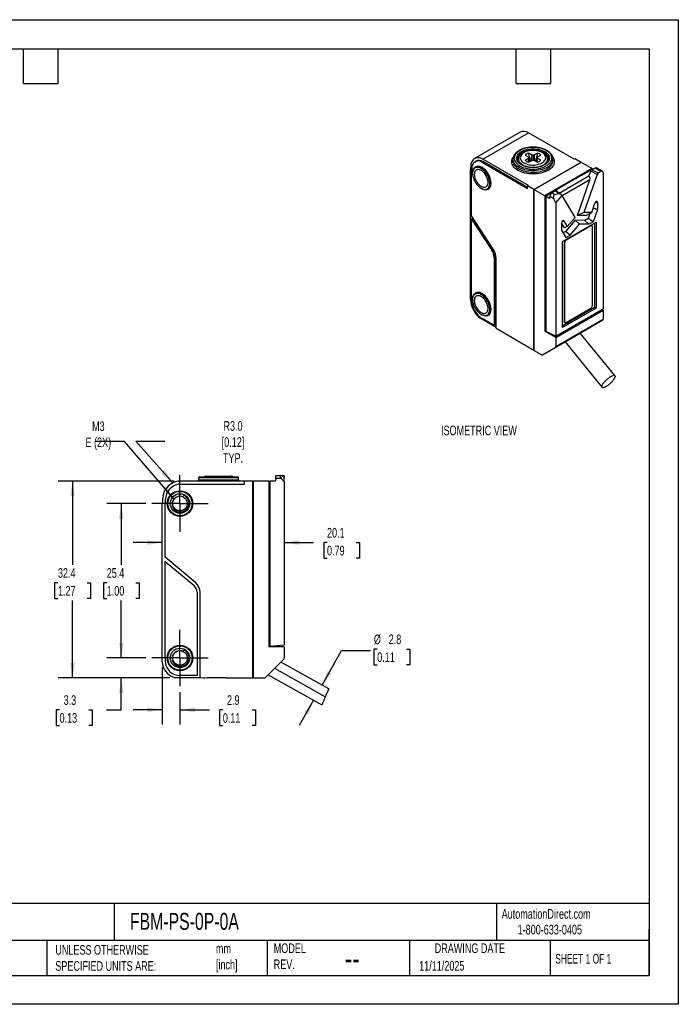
# Model space of a CAD drawing. Header units: millimetres. Extents: x 0 to 210, y 0 to 162.
# Tile 2 of 2: x 101 to 210, y 0 to 162. Entities that reach past the tile are written whole.
import ezdxf

# ---------------------------------------------------------------- set-up
doc = ezdxf.new("R2010")
doc.units = ezdxf.units.MM
doc.header["$LTSCALE"] = 0.75
doc.linetypes.add('CENTERX2', pattern=[20.32, 12.7, -2.54, 2.54, -2.54])
doc.layers.add('CENTER', color=40, linetype='CENTERX2')
doc.layers.add('DIMENSIONS', color=140, linetype='Continuous', lineweight=25)
doc.layers.add('TEXT', color=140, linetype='Continuous', lineweight=25)
doc.styles.add('SLDTEXTSTYLE0', font='TXT', dxfattribs={"width": 0.7})
doc.styles.add('SLDTEXTSTYLE1', font='TXT', dxfattribs={"width": 0.65})
doc.dimstyles.new('SLDDIMSTYLE0', dxfattribs={"dimtxt": 1.618506, "dimasz": 2.4765, "dimexe": 0, "dimexo": 0.0625, "dimgap": 0.404626, "dimtad": 0, "dimtih": 1, "dimtoh": 1, "dimdec": 1, "dimrnd": 1e-09, "dimzin": 12, "dimdsep": 46, "dimtxsty": 'SLDTEXTSTYLE0', "dimsah": 1, "dimcen": 0.09, "dimadec": 0, "dimazin": 3, "dimtfac": 1, "dimtdec": 1, "dimtmove": 0, "dimatfit": 0, "dimfxl": 0, "dimfrac": 2, "dimtolj": 1, "dimtzin": 12, "dimarcsym": 0})
doc.dimstyles.new('SLDDIMSTYLE1', dxfattribs={"dimtxt": 1.618506, "dimasz": 2.4765, "dimexe": 0, "dimexo": 0.0625, "dimgap": 0.404626, "dimtad": 0, "dimtih": 1, "dimtoh": 1, "dimdec": 1, "dimrnd": 1e-09, "dimzin": 12, "dimdsep": 46, "dimtxsty": 'SLDTEXTSTYLE0', "dimsah": 1, "dimcen": 0.09, "dimadec": 0, "dimazin": 3, "dimtfac": 1, "dimtdec": 1, "dimtofl": 0, "dimtmove": 0, "dimatfit": 3, "dimfxl": 0, "dimfrac": 2, "dimtolj": 1, "dimtzin": 12, "dimarcsym": 0})
doc.dimstyles.new('SLDDIMSTYLE2', dxfattribs={"dimtxt": 0.18, "dimasz": 2.4765, "dimexe": 0, "dimexo": 0.0625, "dimgap": 0, "dimtad": 0, "dimtih": 1, "dimtoh": 1, "dimdec": 0, "dimrnd": 1e-09, "dimzin": 0, "dimdsep": 46, "dimtxsty": 'Standard', "dimsah": 1, "dimcen": 0.09, "dimadec": 0, "dimazin": 0, "dimtfac": 2.4765, "dimtdec": 0, "dimtofl": 0, "dimtmove": 0, "dimatfit": 3, "dimfxl": 0, "dimfrac": 2, "dimtolj": 1, "dimtzin": 0, "dimarcsym": 0})

# ---------------------------------------------------------------- blocks, each defined once
blk = doc.blocks.new('_D')
at = {"layer": 'DIMENSIONS'}
for p, q in [((160.06, 58.41), (159.52, 58.41)), ((159.52, 58.41), (159.52, 55.84)), ((164.87, 58.41), (165.41, 58.41)), ((165.41, 58.41), (165.41, 55.84)), ((150.99, 52.48), (154.21, 58.19)), ((154.21, 58.19), (158.97, 58.19)), ((159.52, 55.84), (160.06, 55.84)), ((165.41, 55.84), (164.87, 55.84)), ((149.6, 50.01), (147.25, 45.87))]:
    blk.add_line(p, q, dxfattribs=at)
for points in [[(150.99, 52.48), (152.54, 54.45), (151.87, 54.82)], [(149.6, 50.01), (148.05, 48.04), (148.71, 47.67)]]:
    blk.add_solid(points, dxfattribs=at)
at = {"layer": 'DIMENSIONS', "char_height": 1.587, "attachment_point": 1, "style": 'SLDTEXTSTYLE0'}
for s, insert in [('%%c', (159.51, 60.82)), ('2.8', (161.95, 60.82)), ('0.11', (160.06, 57.89))]:
    blk.add_mtext(s, dxfattribs=dict(at, insert=insert))
blk = doc.blocks.new('_D_1')
at = {"layer": 'DIMENSIONS'}
for p, q in [((124.74, 75.94), (119.97, 75.94)), ((144.79, 75.94), (149.61, 75.94)), ((151.81, 75.94), (151.26, 75.94)), ((151.26, 75.94), (151.26, 73.37)), ((156.61, 75.94), (157.16, 75.94)), ((157.16, 75.94), (157.16, 73.37)), ((151.26, 73.37), (151.81, 73.37)), ((157.16, 73.37), (156.61, 73.37))]:
    blk.add_line(p, q, dxfattribs=at)
for points in [[(124.74, 75.94), (122.26, 76.32), (122.26, 75.56)], [(144.79, 75.94), (147.26, 75.56), (147.26, 76.32)]]:
    blk.add_solid(points, dxfattribs=at)
at = {"layer": 'DIMENSIONS', "char_height": 1.587, "attachment_point": 1, "style": 'SLDTEXTSTYLE0'}
for s, insert in [('20.1', (151.81, 78.35)), ('0.79', (151.81, 75.41))]:
    blk.add_mtext(s, dxfattribs=dict(at, insert=insert))
blk = doc.blocks.new('_D_2')
at = {"layer": 'DIMENSIONS'}
for p, q in [((124.74, 55.37), (124.74, 46.04)), ((127.64, 51.36), (127.64, 46.04)), ((124.74, 48.42), (119.97, 48.42)), ((127.64, 48.42), (132.5, 48.42)), ((134.69, 48.42), (134.15, 48.42)), ((134.15, 48.42), (134.15, 45.85)), ((139.5, 48.42), (140.05, 48.42)), ((140.05, 48.42), (140.05, 45.85)), ((134.15, 45.85), (134.69, 45.85)), ((140.05, 45.85), (139.5, 45.85))]:
    blk.add_line(p, q, dxfattribs=at)
for points in [[(124.74, 48.42), (122.26, 48.8), (122.26, 48.04)], [(127.64, 48.42), (130.11, 48.04), (130.11, 48.8)]]:
    blk.add_solid(points, dxfattribs=at)
at = {"layer": 'DIMENSIONS', "char_height": 1.587, "attachment_point": 1, "style": 'SLDTEXTSTYLE0'}
for s, insert in [('2.9', (135.37, 50.83)), ('0.11', (134.69, 47.89))]:
    blk.add_mtext(s, dxfattribs=dict(at, insert=insert))
blk = doc.blocks.new('_D_3')
at = {"layer": 'DIMENSIONS'}
for p, q in [((118, 56.96), (118, 61.72)), ((122.04, 56.96), (115.62, 56.96)), ((125.98, 53.68), (115.62, 53.68)), ((118, 48.42), (118, 53.68)), ((107.85, 48.42), (107.31, 48.42)), ((107.31, 48.42), (107.31, 45.85)), ((112.66, 48.42), (113.2, 48.42)), ((113.2, 48.42), (113.2, 45.85)), ((115.58, 48.42), (118, 48.42)), ((107.31, 45.85), (107.85, 45.85)), ((113.2, 45.85), (112.66, 45.85))]:
    blk.add_line(p, q, dxfattribs=at)
for points in [[(118, 56.96), (118.38, 59.43), (117.62, 59.43)], [(118, 53.68), (117.62, 51.2), (118.38, 51.2)]]:
    blk.add_solid(points, dxfattribs=at)
at = {"layer": 'DIMENSIONS', "char_height": 1.587, "attachment_point": 1, "style": 'SLDTEXTSTYLE0'}
for s, insert in [('3.3', (108.52, 50.83)), ('0.13', (107.85, 47.89))]:
    blk.add_mtext(s, dxfattribs=dict(at, insert=insert))
blk = doc.blocks.new('_D_4')
at = {"layer": 'DIMENSIONS'}
for p, q in [((122.04, 82.36), (115.62, 82.36)), ((118, 82.36), (118, 72.26)), ((115.6, 69.32), (115.06, 69.32)), ((115.06, 69.32), (115.06, 66.75)), ((120.41, 69.32), (120.95, 69.32)), ((120.95, 69.32), (120.95, 66.75)), ((115.06, 66.75), (115.6, 66.75)), ((118, 56.96), (118, 66.39)), ((120.95, 66.75), (120.41, 66.75)), ((122.04, 56.96), (115.62, 56.96))]:
    blk.add_line(p, q, dxfattribs=at)
for points in [[(118, 82.36), (117.62, 79.88), (118.38, 79.88)], [(118, 56.96), (118.38, 59.43), (117.62, 59.43)]]:
    blk.add_solid(points, dxfattribs=at)
at = {"layer": 'DIMENSIONS', "char_height": 1.587, "attachment_point": 1, "style": 'SLDTEXTSTYLE0'}
for s, insert in [('25.4', (115.6, 71.73)), ('1.00', (115.6, 68.8))]:
    blk.add_mtext(s, dxfattribs=dict(at, insert=insert))
blk = doc.blocks.new('_D_5')
at = {"layer": 'DIMENSIONS'}
for p, q in [((126.68, 86.06), (107.6, 86.06)), ((109.98, 86.06), (109.98, 72.26)), ((107.58, 69.32), (107.03, 69.32)), ((107.03, 69.32), (107.03, 66.75)), ((112.39, 69.32), (112.93, 69.32)), ((112.93, 69.32), (112.93, 66.75)), ((107.03, 66.75), (107.58, 66.75)), ((109.98, 53.68), (109.98, 66.39)), ((112.93, 66.75), (112.39, 66.75)), ((125.98, 53.68), (107.6, 53.68))]:
    blk.add_line(p, q, dxfattribs=at)
for points in [[(109.98, 86.06), (109.6, 83.58), (110.36, 83.58)], [(109.98, 53.68), (110.36, 56.16), (109.6, 56.16)]]:
    blk.add_solid(points, dxfattribs=at)
at = {"layer": 'DIMENSIONS', "char_height": 1.587, "attachment_point": 1, "style": 'SLDTEXTSTYLE0'}
for s, insert in [('32.4', (107.58, 71.73)), ('1.27', (107.58, 68.8))]:
    blk.add_mtext(s, dxfattribs=dict(at, insert=insert))
blk = doc.blocks.new('SW_CENTERMARKSYMBOL_0')
at = {"layer": 'CENTER', "color": 0}
for p, q in [((0, 2.54), (0, 4.64)), ((0, 0), (0, 2.54)), ((-2.54, 0), (-4.64, 0)), ((0, 0), (-2.54, 0)), ((0, 0), (0, -2.54)), ((0, 0), (2.54, 0)), ((2.54, 0), (4.64, 0)), ((0, -2.54), (0, -4.64))]:
    blk.add_line(p, q, dxfattribs=at)
blk = doc.blocks.new('SW_CENTERMARKSYMBOL_1')
at = {"layer": 'CENTER', "color": 0}
for p, q in [((0, 2.54), (0, 4.64)), ((0, 0), (0, 2.54)), ((-2.54, 0), (-4.64, 0)), ((0, 0), (-2.54, 0)), ((0, 0), (0, -2.54)), ((0, 0), (2.54, 0)), ((2.54, 0), (4.64, 0)), ((0, -2.54), (0, -4.64))]:
    blk.add_line(p, q, dxfattribs=at)

msp = doc.modelspace()

# ---------------------------------------------------------------- linework, layer by layer
at = {"color": 7, "linetype": 'Continuous'}
for p, q in [((0, 161.93), (209.55, 161.93)), ((209.55, 161.93), (209.55, 0)), ((209.55, 0), (0, 0))]:
    msp.add_line(p, q, dxfattribs=at)
for p, q in [((183.54, 143.42), (176.05, 139.09)), ((177.43, 139), (184.93, 143.33)), ((192.43, 139), (184.93, 143.33)), ((184.38, 139.66), (184.88, 139.36)), ((184.88, 139.36), (184.96, 139.23)), ((185.46, 139.69), (184.95, 139.99)), ((185.68, 139.64), (185.46, 139.69)), ((185.46, 138.77), (185.46, 139.69)), ((185.89, 139.69), (185.68, 139.64)), ((185.68, 139.64), (185.68, 138.82)), ((186.42, 139.98), (185.89, 139.69)), ((185.89, 138.76), (185.89, 139.69)), ((186.38, 139.22), (186.47, 139.35)), ((186.47, 139.35), (186.98, 139.65)), ((176.28, 138.65), (176.14, 138.57)), ((176.24, 137.72), (176.17, 137.68)), ((177.29, 138.51), (177.43, 138.6)), ((177.29, 138.51), (184.79, 134.19)), ((184.93, 134.68), (177.43, 139)), ((184.79, 134.35), (177.43, 138.6)), ((182.38, 139.01), (182.38, 139.02)), ((182.38, 139.01), (182.38, 138.76)), ((182.38, 138.76), (182.38, 138.74)), ((183.28, 139.01), (183.27, 138.52)), ((183.28, 139.01), (183.28, 139.02)), ((184.88, 139.11), (184.36, 138.81)), ((184.96, 139.23), (184.88, 139.11)), ((184.97, 138.51), (184.88, 139.11)), ((184.92, 138.48), (185.45, 138.77)), ((184.96, 139.23), (185.06, 138.56)), ((185.45, 138.77), (185.67, 138.82)), ((185.67, 138.82), (185.88, 138.77)), ((185.78, 134.02), (193.56, 138.51)), ((185.81, 134), (193.59, 138.49)), ((185.88, 138.77), (186.4, 138.47)), ((186.38, 139.22), (186.28, 138.54)), ((186.37, 138.49), (186.46, 139.1)), ((186.46, 139.1), (186.38, 139.22)), ((186.97, 138.8), (186.46, 139.1)), ((188.06, 139.02), (188.06, 139.01)), ((188.07, 138.52), (188.06, 139.01)), ((188.14, 138.76), (188.14, 138.77)), ((188.97, 138.76), (188.96, 139.01)), ((188.96, 139.01), (188.96, 138.98)), ((192.57, 139.09), (192.43, 139)), ((192.57, 139.09), (193.56, 138.51)), ((193.56, 138.51), (193.56, 138.47)), ((193.59, 138.49), (195.39, 137.45)), ((175.38, 115.91), (175.38, 137.17)), ((175.57, 129.67), (175.58, 136.89)), ((175.74, 136.72), (175.74, 136.64)), ((195.39, 137.45), (187.62, 132.96)), ((189.96, 133.42), (194.83, 136.23)), ((195.53, 137.37), (191.58, 135.17)), ((196.23, 136.48), (194.03, 130.23)), ((194.78, 136.25), (194.86, 136.3)), ((194.78, 136.25), (194.83, 136.23)), ((195.15, 136.99), (194.86, 136.29)), ((196.23, 136.48), (195.15, 136.99)), ((195.87, 137.53), (195.35, 137.23)), ((195.35, 137.23), (196.42, 136.72)), ((195.39, 137.3), (195.39, 137.45)), ((195.53, 137.37), (195.56, 137.36)), ((196.84, 136.97), (195.87, 137.53)), ((197.09, 136.99), (196.11, 137.56)), ((196.84, 136.97), (196.42, 136.72)), ((197.2, 136.76), (197.2, 114.35)), ((184.79, 134.6), (184.93, 134.68)), ((184.79, 134.19), (184.79, 134.6)), ((185.78, 134.02), (184.79, 134.6)), ((191.58, 135.17), (187.76, 132.88)), ((195.02, 135.6), (190.46, 132.97)), ((192.96, 129.74), (195.02, 135.6)), ((177.15, 134.19), (177.22, 134.15)), ((178.27, 134.04), (178.34, 134.08)), ((185.78, 107.58), (185.78, 134.02)), ((185.81, 134), (185.81, 107.55)), ((187.62, 132.96), (185.81, 134)), ((187.62, 132.96), (187.62, 110.71)), ((187.76, 132.88), (187.76, 110.66)), ((188.35, 132.54), (187.76, 132.88)), ((188.42, 132.85), (188.4, 132.57)), ((189.08, 132.47), (188.42, 132.85)), ((189.31, 133.75), (188.79, 133.45)), ((188.79, 133.45), (189.28, 133.17)), ((189.28, 133.17), (189.93, 133.32)), ((189.93, 133.32), (189.31, 133.75)), ((189.42, 131.81), (190.45, 133.01)), ((190.2, 133.25), (189.47, 133.76)), ((190.28, 133.18), (190.45, 133.01)), ((192.59, 129.39), (190.45, 133.01)), ((188.35, 132.54), (188.4, 132.57)), ((189.42, 131.81), (189.08, 132.47)), ((189.42, 131.81), (189.42, 109.86)), ((195.32, 130.21), (195.85, 131.74)), ((196.26, 131.89), (195.86, 131.76)), ((196.26, 131.89), (196.26, 130.72)), ((179.12, 124.18), (175.57, 129.67)), ((192.96, 129.72), (192.96, 129.74)), ((192.97, 129.73), (192.96, 129.74)), ((192.96, 129.72), (192.97, 129.73)), ((194.34, 129.71), (192.96, 129.72)), ((194.03, 130.23), (192.97, 129.73)), ((195.32, 130.21), (194.03, 130.23)), ((194.34, 129.71), (195.32, 130.21)), ((195, 130.05), (194.72, 129.24)), ((196.26, 130.72), (195.54, 128.68)), ((195.59, 130.98), (196.26, 130.72)), ((175.56, 116.16), (175.57, 129.14)), ((175.71, 129.22), (175.57, 129.14)), ((175.57, 129.14), (178.89, 124)), ((175.71, 129.22), (179.04, 124.08)), ((190.86, 127.7), (190.36, 128.53)), ((190.36, 128.49), (190.36, 127.31)), ((190.76, 128.8), (190.45, 128.76)), ((190.54, 125.45), (196.07, 128.65)), ((190.76, 128.8), (191.3, 127.89)), ((192.6, 128.95), (191.03, 127.11)), ((191.06, 125.73), (195.16, 128.1)), ((191.1, 125.7), (195.2, 128.07)), ((191.3, 127.89), (192.59, 129.39)), ((191.78, 126.51), (193.31, 128.29)), ((194.18, 128.93), (192.6, 128.95)), ((193.31, 128.29), (192.6, 128.95)), ((194.84, 128.28), (193.31, 128.29)), ((194.72, 129.24), (194.18, 128.93)), ((194.84, 128.28), (194.18, 128.93)), ((195.54, 128.68), (194.72, 129.24)), ((195.54, 128.68), (194.84, 128.28)), ((195.2, 128.07), (195.16, 128.1)), ((195.35, 128.09), (195.31, 128.11)), ((195.41, 127.95), (195.41, 114.8)), ((195.84, 114.64), (195.84, 128.51)), ((196.07, 128.65), (196.07, 114.5)), ((190.36, 127.31), (191.08, 126.1)), ((191.03, 127.11), (190.62, 126.88)), ((191.3, 127.89), (190.86, 127.7)), ((191.78, 126.51), (191.03, 127.11)), ((191.08, 126.1), (191.78, 126.51)), ((190.54, 111.31), (190.54, 125.45)), ((190.85, 112.21), (190.85, 125.36)), ((190.89, 125.34), (190.85, 125.36)), ((190.89, 112.19), (190.89, 125.34)), ((191.06, 125.73), (191.1, 125.7)), ((178.89, 124), (179.04, 124.08)), ((179.27, 122.84), (179.41, 122.92)), ((179.27, 122.84), (179.27, 111.65)), ((179.41, 122.92), (179.41, 111.73)), ((179.63, 111.19), (179.63, 122.64)), ((176.24, 116.98), (176.17, 116.94)), ((175.74, 115.98), (175.74, 115.9)), ((177.15, 113.45), (177.22, 113.41)), ((189.42, 109.86), (197.2, 114.35)), ((189.42, 109.67), (197.2, 114.16)), ((190.54, 111.58), (195.84, 114.64)), ((196.07, 114.5), (190.54, 111.31)), ((195.2, 114.43), (191.1, 112.07)), ((195.84, 114.64), (196.07, 114.5)), ((197.03, 114.26), (197.2, 114.16)), ((197.2, 114.16), (197.2, 112.65)), ((176.71, 113.06), (179.63, 111.35)), ((179.27, 111.65), (177.29, 112.79)), ((178.27, 113.3), (178.34, 113.34)), ((179.27, 111.65), (179.41, 111.73)), ((197.14, 112.51), (189.36, 108.02)), ((189.42, 108.16), (197.2, 112.65)), ((190.85, 112.21), (190.89, 112.19)), ((190.91, 112.08), (190.95, 112.05)), ((197.14, 112.51), (195.01, 111.29)), ((179.63, 111.19), (185.78, 107.58)), ((187.24, 106.8), (195.01, 111.29)), ((187.62, 110.71), (187.76, 110.79)), ((189.42, 109.67), (187.62, 110.71)), ((189.42, 109.86), (187.76, 110.66)), ((199.12, 103.39), (193.44, 110.38)), ((189.42, 109.67), (189.42, 108.16)), ((190.94, 108.94), (197.03, 101.46)), ((185.81, 107.6), (185.78, 107.58)), ((187.09, 106.81), (185.81, 107.55)), ((187.24, 106.8), (189.36, 108.02)), ((138.24, 86.06), (127.64, 86.06)), ((130.69, 86.56), (130.69, 86.25)), ((137.28, 86.56), (130.69, 86.56)), ((130.69, 86.25), (137.28, 86.25)), ((130.89, 86.76), (137.08, 86.76)), ((131.9, 86.86), (133.97, 86.86)), ((133.97, 86.86), (136.08, 86.86)), ((137.28, 86.25), (137.28, 86.56)), ((138.24, 85.56), (138.24, 86.06)), ((139.64, 86.06), (138.24, 86.06)), ((139.64, 53.66), (139.64, 86.06)), ((139.69, 86.06), (139.69, 53.66)), ((142.24, 86.06), (139.69, 86.06)), ((142.24, 86.06), (142.24, 58.81)), ((142.34, 82.51), (142.34, 86.06)), ((142.34, 86.06), (142.43, 86.06)), ((142.43, 86.06), (142.43, 58.83)), ((143.27, 86.06), (142.43, 86.06)), ((143.37, 86.49), (143.34, 86.12)), ((143.37, 86.49), (143.4, 86.99)), ((144.3, 86.49), (143.37, 86.49)), ((143.4, 86.99), (144.09, 86.99)), ((144.09, 86.99), (144.37, 86.99)), ((144.79, 85.92), (144.3, 86.49)), ((144.37, 86.99), (144.79, 86.99)), ((144.62, 86.82), (144.79, 86.66)), ((144.79, 86.82), (144.62, 86.82)), ((144.79, 86.82), (144.79, 86.99)), ((144.79, 86.82), (144.79, 86.66)), ((144.79, 85.92), (144.79, 86.66)), ((144.79, 85.92), (144.79, 59.04)), ((127.64, 85.56), (138.24, 85.56)), ((139.64, 84.26), (139.69, 84.26)), ((139.69, 83.26), (139.64, 83.26)), ((124.74, 56.32), (124.74, 82.36)), ((125.2, 73.51), (125.21, 82.36)), ((142.24, 82.51), (142.34, 82.51)), ((142.24, 82.44), (142.4, 82.44)), ((142.34, 82.51), (142.4, 82.44)), ((142.4, 82.44), (142.4, 58.83)), ((130.22, 69.29), (125.2, 73.51)), ((125.19, 56.96), (125.2, 72.85)), ((125.2, 72.85), (129.9, 68.91)), ((130.44, 67.76), (130.44, 54.06)), ((130.94, 53.74), (130.94, 67.76)), ((139.64, 61.66), (139.69, 61.66)), ((139.64, 61.36), (139.69, 61.36)), ((144.79, 58.81), (142.24, 58.81)), ((142.43, 58.83), (142.4, 58.83)), ((144.79, 59.04), (142.43, 58.83)), ((143.59, 58.81), (143.59, 58.94)), ((144.79, 58.81), (144.79, 56.96)), ((141.7, 53.74), (144.7, 56.74)), ((152.09, 51.86), (144.24, 56.29)), ((126.61, 53.78), (130.94, 53.74)), ((131.5, 53.64), (126.94, 53.68)), ((130.44, 54.06), (127.64, 54.06)), ((130.94, 53.74), (139.64, 53.66)), ((130.94, 53.74), (130.94, 53.74)), ((136.84, 53.66), (134.34, 53.68)), ((138.27, 53.65), (135.27, 53.67)), ((137.1, 53.66), (136.84, 53.66)), ((136.84, 53.66), (136.84, 53.66)), ((138.27, 53.65), (138.14, 53.65)), ((139.64, 53.64), (138.27, 53.65)), ((138.27, 53.65), (138.27, 53.65)), ((139.64, 53.69), (139.69, 53.69)), ((139.64, 53.64), (139.64, 53.66)), ((139.69, 53.66), (139.64, 53.66)), ((141.49, 53.66), (139.69, 53.66)), ((142.16, 54.21), (150.97, 49.24))]:
    msp.add_line(p, q)
at = {"flags": 128}
for points in [[(183.49, 140.41), (183.27, 140.27), (183.09, 140.12), (182.93, 139.97), (182.79, 139.8), (182.69, 139.62), (182.62, 139.44), (182.59, 139.26), (182.58, 139.08), (182.61, 138.9), (182.67, 138.71), (182.77, 138.54), (182.89, 138.37), (183.04, 138.21), (183.22, 138.06), (183.43, 137.92), (183.66, 137.79), (183.91, 137.68), (184.18, 137.58), (184.47, 137.5), (184.77, 137.44), (185.08, 137.4), (185.39, 137.37), (185.71, 137.36), (186.03, 137.37), (186.34, 137.41), (186.65, 137.45), (186.95, 137.52), (187.23, 137.61), (187.5, 137.71), (187.74, 137.82), (187.97, 137.95), (188.17, 138.09), (188.34, 138.25), (188.49, 138.41), (188.6, 138.58), (188.69, 138.76), (188.74, 138.94), (188.76, 139.12), (188.75, 139.31), (188.71, 139.49), (188.63, 139.67), (188.52, 139.84), (188.38, 140.01), (188.21, 140.16), (188.02, 140.31), (187.8, 140.44), (187.56, 140.56), (187.3, 140.67), (187.02, 140.75), (186.73, 140.82), (186.42, 140.88), (186.11, 140.91), (185.79, 140.93), (185.47, 140.93), (185.16, 140.91), (184.85, 140.87), (184.54, 140.81), (184.25, 140.73), (183.98, 140.64), (183.72, 140.53), (183.49, 140.41)], [(188.92, 139.33), (189.02, 139.16), (189.1, 138.97), (189.15, 138.77), (189.17, 138.58), (189.15, 138.38), (189.1, 138.18), (189.02, 137.99), (188.9, 137.8), (188.76, 137.62), (188.58, 137.45), (188.38, 137.3), (188.14, 137.15), (187.89, 137.02), (187.61, 136.9), (187.32, 136.8), (187.01, 136.71), (186.69, 136.64), (186.35, 136.6), (186.01, 136.57), (185.67, 136.56), (185.33, 136.57), (184.99, 136.6), (184.66, 136.64), (184.33, 136.71), (184.02, 136.8), (183.73, 136.9), (183.45, 137.02), (183.2, 137.15), (182.97, 137.3), (182.76, 137.45), (182.59, 137.62), (182.44, 137.8), (182.33, 137.99), (182.24, 138.18), (182.19, 138.38), (182.18, 138.58), (182.19, 138.77), (182.24, 138.97), (182.33, 139.16), (182.42, 139.31)], [(183.77, 140.25), (183.99, 140.36), (184.24, 140.46), (184.5, 140.55), (184.78, 140.61), (185.07, 140.66), (185.37, 140.69), (185.67, 140.7), (185.97, 140.69), (186.27, 140.66), (186.56, 140.61), (186.84, 140.55), (187.1, 140.46), (187.35, 140.36), (187.57, 140.25), (187.78, 140.12), (187.95, 139.97), (188.1, 139.82), (188.21, 139.66), (188.3, 139.49), (188.35, 139.32), (188.36, 139.15), (188.35, 138.97), (188.3, 138.8), (188.21, 138.63), (188.1, 138.47), (187.95, 138.32), (187.78, 138.18), (187.57, 138.05), (187.35, 137.93), (187.1, 137.83), (186.84, 137.75), (186.56, 137.68), (186.27, 137.63), (185.97, 137.6), (185.67, 137.59), (185.37, 137.6), (185.07, 137.63), (184.78, 137.68), (184.5, 137.75), (184.24, 137.83), (183.99, 137.93), (183.77, 138.05), (183.57, 138.18), (183.39, 138.32), (183.25, 138.47), (183.13, 138.63), (183.05, 138.8), (183, 138.97), (182.98, 139.15), (183, 139.32), (183.05, 139.49), (183.13, 139.66), (183.25, 139.82), (183.39, 139.97), (183.57, 140.12), (183.77, 140.25)], [(188.27, 139.05), (188.27, 139.12), (188.25, 139.29), (188.19, 139.46), (188.11, 139.62), (187.99, 139.78), (187.84, 139.92), (187.66, 140.06), (187.46, 140.18), (187.23, 140.3), (186.98, 140.39), (186.72, 140.47), (186.44, 140.53), (186.15, 140.57), (185.86, 140.59), (185.56, 140.59), (185.27, 140.58), (184.98, 140.54), (184.7, 140.48), (184.43, 140.41), (184.18, 140.32), (183.94, 140.21), (183.73, 140.09), (183.55, 139.96), (183.39, 139.81), (183.27, 139.66), (183.17, 139.5), (183.11, 139.33), (183.08, 139.16), (183.08, 139.05)], [(184.18, 138.38), (184.38, 138.28), (184.59, 138.2), (184.82, 138.13), (185.07, 138.07), (185.33, 138.04), (185.59, 138.02), (185.85, 138.03), (186.11, 138.05), (186.36, 138.09), (186.6, 138.15), (186.83, 138.22), (187.04, 138.32), (187.23, 138.42), (187.39, 138.54), (187.52, 138.67), (187.63, 138.81), (187.71, 138.95), (187.75, 139.1), (187.76, 139.26), (187.74, 139.41), (187.68, 139.55), (187.6, 139.7), (187.48, 139.83), (187.34, 139.96), (187.16, 140.07), (186.97, 140.17), (186.75, 140.26), (186.52, 140.33), (186.27, 140.38), (186.02, 140.42), (185.76, 140.43), (185.5, 140.43), (185.24, 140.41), (184.98, 140.37), (184.74, 140.31), (184.51, 140.23), (184.31, 140.14), (184.12, 140.04), (183.96, 139.92), (183.82, 139.79), (183.71, 139.65), (183.64, 139.5), (183.59, 139.35), (183.58, 139.2), (183.61, 139.05), (183.66, 138.9), (183.75, 138.76), (183.86, 138.62), (184.01, 138.5), (184.18, 138.38)], [(175.74, 136.72), (175.75, 136.93), (175.78, 137.12), (175.84, 137.29), (175.92, 137.44), (176.02, 137.56), (176.14, 137.66), (176.28, 137.73), (176.43, 137.77), (176.59, 137.78), (176.76, 137.76), (176.94, 137.71), (177.13, 137.63), (177.32, 137.52), (177.5, 137.38), (177.68, 137.23), (177.85, 137.05), (178.02, 136.85), (178.17, 136.64), (178.3, 136.41), (178.42, 136.17), (178.52, 135.94), (178.6, 135.69), (178.66, 135.46), (178.7, 135.22), (178.71, 135), (178.7, 134.8), (178.66, 134.6), (178.6, 134.43), (178.52, 134.28), (178.42, 134.16), (178.3, 134.06), (178.17, 133.99), (178.02, 133.95), (177.85, 133.94), (177.68, 133.96), (177.5, 134.02), (177.32, 134.1), (177.22, 134.15)], [(175.74, 136.64), (175.75, 136.42), (175.78, 136.2), (175.84, 135.96), (175.92, 135.73), (176.02, 135.5), (176.14, 135.27), (176.27, 135.05), (176.42, 134.85), (176.58, 134.66), (176.75, 134.49), (176.93, 134.34), (177.11, 134.21), (177.29, 134.12), (177.47, 134.05), (177.64, 134.01), (177.81, 133.99), (177.96, 134.01), (178.1, 134.06), (178.23, 134.14), (178.34, 134.24), (178.43, 134.38), (178.49, 134.53), (178.54, 134.71), (178.56, 134.9), (178.56, 135.11), (178.54, 135.33), (178.49, 135.56), (178.43, 135.79), (178.34, 136.03), (178.23, 136.26), (178.1, 136.48), (177.96, 136.69), (177.81, 136.89), (177.64, 137.07), (177.47, 137.23), (177.29, 137.37), (177.11, 137.48), (176.93, 137.56), (176.75, 137.62), (176.58, 137.64), (176.42, 137.64), (176.27, 137.61), (176.14, 137.54), (176.02, 137.45), (175.92, 137.33), (175.84, 137.19), (175.78, 137.02), (175.75, 136.84), (175.74, 136.64)], [(178.34, 134.08), (178.44, 134.15), (178.55, 134.26), (178.64, 134.4), (178.71, 134.56), (178.75, 134.74), (178.77, 134.94), (178.77, 135.15), (178.75, 135.38), (178.71, 135.62), (178.64, 135.86), (178.55, 136.1), (178.44, 136.33), (178.31, 136.56), (178.17, 136.78), (178.01, 136.99), (177.84, 137.18), (177.66, 137.35), (177.48, 137.5), (177.29, 137.62), (177.11, 137.71), (176.92, 137.78), (176.75, 137.81), (176.58, 137.82), (176.42, 137.79), (176.28, 137.74), (176.24, 137.72)], [(188, 137.64), (187.75, 137.51), (187.48, 137.4), (187.2, 137.3), (186.89, 137.22), (186.58, 137.16), (186.25, 137.12), (185.92, 137.09), (185.59, 137.09), (185.26, 137.1), (184.93, 137.14), (184.61, 137.19), (184.3, 137.26), (184, 137.35), (183.72, 137.46), (183.47, 137.58), (183.23, 137.71), (183.02, 137.86), (182.84, 138.02), (182.68, 138.19), (182.56, 138.37), (182.47, 138.56), (182.41, 138.75), (182.38, 138.94), (182.38, 139.01)], [(182.38, 138.74), (182.38, 138.62), (182.42, 138.43), (182.49, 138.24), (182.59, 138.06), (182.72, 137.89), (182.88, 137.72), (183.07, 137.57), (183.28, 137.42), (183.52, 137.29), (183.78, 137.18), (184.06, 137.08), (184.35, 136.99), (184.66, 136.92), (184.98, 136.88), (185.3, 136.84), (185.63, 136.83), (185.96, 136.84), (186.29, 136.87), (186.6, 136.91), (186.91, 136.97), (187.21, 137.05), (187.5, 137.15), (187.76, 137.26), (188, 137.39)], [(185.1, 137.65), (185.05, 137.66), (184.79, 137.71), (184.53, 137.78), (184.29, 137.86), (184.07, 137.97), (183.87, 138.08), (183.7, 138.21), (183.55, 138.35), (183.44, 138.5), (183.35, 138.66), (183.3, 138.82), (183.28, 138.98), (183.28, 139.01)], [(188.06, 139.01), (188.06, 138.91), (188.03, 138.75), (187.96, 138.59), (187.86, 138.44), (187.74, 138.29), (187.58, 138.16), (187.4, 138.03), (187.19, 137.92), (186.96, 137.83), (186.71, 137.75), (186.45, 137.68), (186.26, 137.65)], [(176.02, 136.47), (176.03, 136.28), (176.07, 136.07), (176.13, 135.86), (176.21, 135.64), (176.31, 135.43), (176.43, 135.23), (176.56, 135.04), (176.71, 134.87), (176.87, 134.72), (177.03, 134.59), (177.19, 134.49), (177.36, 134.42), (177.52, 134.37), (177.67, 134.36), (177.81, 134.38), (177.94, 134.43), (178.05, 134.5), (178.14, 134.61), (178.21, 134.74), (178.26, 134.9), (178.28, 135.07), (178.28, 135.26), (178.26, 135.47), (178.21, 135.68), (178.14, 135.89), (178.05, 136.1), (177.94, 136.31), (177.81, 136.5), (177.67, 136.68), (177.52, 136.85), (177.36, 136.99), (177.19, 137.1), (177.03, 137.19), (176.87, 137.25), (176.71, 137.28), (176.56, 137.28), (176.43, 137.24), (176.31, 137.18), (176.21, 137.09), (176.13, 136.97), (176.07, 136.82), (176.03, 136.66), (176.02, 136.47)], [(188.4, 132.57), (188.4, 132.56), (188.39, 132.55), (188.39, 132.54), (188.38, 132.54), (188.37, 132.53), (188.37, 132.53), (188.36, 132.54), (188.35, 132.54)], [(175.74, 115.98), (175.75, 116.19), (175.78, 116.38), (175.84, 116.55), (175.92, 116.7), (176.02, 116.82), (176.14, 116.92), (176.28, 116.99), (176.43, 117.03), (176.59, 117.04), (176.76, 117.02), (176.94, 116.97), (177.13, 116.89), (177.32, 116.78), (177.5, 116.64), (177.68, 116.49), (177.85, 116.31), (178.02, 116.11), (178.17, 115.9), (178.3, 115.67), (178.42, 115.43), (178.52, 115.2), (178.6, 114.95), (178.66, 114.72), (178.7, 114.48), (178.71, 114.26), (178.7, 114.06), (178.66, 113.86), (178.6, 113.69), (178.52, 113.54), (178.42, 113.42), (178.3, 113.32), (178.17, 113.25), (178.02, 113.21), (177.85, 113.2), (177.68, 113.22), (177.5, 113.28), (177.32, 113.36), (177.22, 113.41)], [(175.74, 115.9), (175.75, 115.68), (175.78, 115.46), (175.84, 115.22), (175.92, 114.99), (176.02, 114.76), (176.14, 114.53), (176.27, 114.31), (176.42, 114.11), (176.58, 113.92), (176.75, 113.75), (176.93, 113.6), (177.11, 113.47), (177.29, 113.38), (177.47, 113.31), (177.64, 113.27), (177.81, 113.25), (177.96, 113.27), (178.1, 113.32), (178.23, 113.4), (178.34, 113.5), (178.43, 113.64), (178.49, 113.79), (178.54, 113.97), (178.56, 114.16), (178.56, 114.37), (178.54, 114.59), (178.49, 114.82), (178.43, 115.05), (178.34, 115.29), (178.23, 115.52), (178.1, 115.74), (177.96, 115.95), (177.81, 116.15), (177.64, 116.33), (177.47, 116.49), (177.29, 116.63), (177.11, 116.74), (176.93, 116.82), (176.75, 116.88), (176.58, 116.9), (176.42, 116.9), (176.27, 116.87), (176.14, 116.8), (176.02, 116.71), (175.92, 116.59), (175.84, 116.45), (175.78, 116.28), (175.75, 116.1), (175.74, 115.9)], [(178.34, 113.34), (178.44, 113.41), (178.55, 113.52), (178.64, 113.66), (178.71, 113.82), (178.75, 114), (178.77, 114.2), (178.77, 114.41), (178.75, 114.64), (178.71, 114.88), (178.64, 115.12), (178.55, 115.36), (178.44, 115.59), (178.31, 115.82), (178.17, 116.04), (178.01, 116.25), (177.84, 116.44), (177.66, 116.61), (177.48, 116.76), (177.29, 116.88), (177.11, 116.97), (176.92, 117.04), (176.75, 117.07), (176.58, 117.08), (176.42, 117.05), (176.28, 117), (176.24, 116.98)], [(176.02, 115.73), (176.03, 115.54), (176.07, 115.33), (176.13, 115.12), (176.21, 114.9), (176.31, 114.69), (176.43, 114.49), (176.56, 114.3), (176.71, 114.13), (176.87, 113.98), (177.03, 113.85), (177.19, 113.75), (177.36, 113.68), (177.52, 113.63), (177.67, 113.62), (177.81, 113.64), (177.94, 113.69), (178.05, 113.76), (178.14, 113.87), (178.21, 114), (178.26, 114.16), (178.28, 114.33), (178.28, 114.52), (178.26, 114.73), (178.21, 114.94), (178.14, 115.15), (178.05, 115.36), (177.94, 115.57), (177.81, 115.76), (177.67, 115.94), (177.52, 116.11), (177.36, 116.25), (177.19, 116.36), (177.03, 116.45), (176.87, 116.51), (176.71, 116.54), (176.56, 116.54), (176.43, 116.5), (176.31, 116.44), (176.21, 116.35), (176.13, 116.23), (176.07, 116.08), (176.03, 115.92), (176.02, 115.73)]]:
    msp.add_lwpolyline(points, dxfattribs=at)
for centre, radius in [((127.64, 82.36), 2.1), ((127.64, 82.36), 2), ((127.64, 82.36), 1.6), ((127.64, 56.96), 2.1), ((127.64, 56.96), 2), ((127.64, 56.96), 1.6)]:
    msp.add_circle(centre, radius)
for centre, radius, start, end in [((184.15, 142.07), 1.48, 58.4329, 114.3793), ((184.09, 138.86), 0.902, 141.0964, 198.2877), ((185.34, 138.62), 1.42, 106.1684, 132.8756), ((186.02, 138.66), 1.38, 45.9111, 73.1344), ((187.27, 138.86), 0.885, 341.279, 35.5878), ((181.11, 137.19), 5.72, 170.3293, 180.2326), ((176.95, 137.93), 1.5, 142.7659, 171.5262), ((181.09, 136.91), 5.52, 171.3536, 180.1443), ((176.82, 137.61), 1.19, 133.6822, 173.7013), ((176.69, 137.93), 1.3, 55.2571, 135.9959), ((176.68, 137.54), 1.15, 57.925, 126.2371), ((176.81, 137.57), 1.2, 58.6587, 116.1963), ((184.22, 139.17), 1.15, 185.7278, 232.6386), ((184.08, 138.77), 0.876, 154.4229, 180.1104), ((185.32, 139.8), 1.38, 225.9105, 253.1346), ((186, 139.84), 1.42, 286.1677, 312.8758), ((187.12, 139.17), 1.16, 308.0306, 353.9759), ((187.32, 139.15), 1.65, 294.2242, 354.1794), ((187.33, 138.89), 1.64, 294.196, 355.4343), ((187.28, 138.77), 0.859, 359.585, 23.9367), ((196.98, 136.8), 0.218, 350.786, 129.2033), ((195.25, 127.97), 0.151, 65.6929, 125.6176), ((195.28, 127.97), 0.131, 350.786, 129.2033), ((191.31, 125.34), 0.461, 122.6055, 177.3945), ((191.35, 125.31), 0.461, 122.6055, 177.3945), ((177.06, 122.75), 2.22, 2.2136, 34.0509), ((177.2, 122.84), 2.22, 2.2136, 34.0509), ((176.67, 122.52), 2.96, 2.2136, 34.0509), ((179.86, 116.26), 4.49, 184.5227, 225.4223), ((181.55, 116.17), 5.99, 180.0888, 187.1492), ((179.13, 115.92), 3.56, 188.0458, 211.5433), ((179.37, 115.95), 3.78, 209.9834, 236.6296), ((194.95, 114.82), 0.461, 302.6055, 357.3945), ((190.99, 112.2), 0.148, 173.7012, 234.9867), ((191.02, 112.17), 0.131, 170.786, 309.2033), ((197.05, 112.64), 0.151, 305.6972, 5.6205), ((189.27, 108.15), 0.151, 305.6972, 5.6205), ((187.17, 106.94), 0.151, 234.3817, 294.3149), ((127.79, 83.06), 3, 93.0333, 147.6419), ((130.49, 86.26), 0.2, 270, 359), ((130.89, 86.56), 0.2, 90, 179), ((131.9, 86.56), 0.3, 90, 138.1897), ((136.08, 86.56), 0.3, 41.8103, 90), ((137.08, 86.56), 0.2, 1, 90), ((137.48, 86.26), 0.2, 181, 270), ((143.27, 86.13), 0.07, 270, 356), ((127.75, 83.09), 2.95, 147.6419, 169.602), ((127.76, 83.03), 2.5, 141.4659, 170.6366), ((127.84, 82.96), 2.6, 94.5051, 141.4659), ((131.74, 82.36), 7, 169.602, 180), ((131.86, 82.35), 6.65, 170.6366, 179.9534), ((127.64, 82.36), 1.2, 65.3881, 110.6874), ((127.64, 82.36), 1.5, 3.707, 65.2276), ((128.94, 67.76), 1.5, 0, 50), ((128.94, 67.76), 2, 0, 50), ((127.64, 56.96), 1.5, 3.707, 65.2276), ((130.89, 56.95), 5.7, 179.9534, 188.7165), ((127.64, 56.96), 1.2, 65.3881, 110.6874), ((144.49, 56.96), 0.3, 314.9995, 0), ((127.56, 56.44), 2.83, 182.3791, 250.2944), ((127.52, 56.44), 2.3, 188.7165, 226.6482), ((127.73, 56.65), 2.6, 226.6482, 267.9014), ((127.56, 56.44), 2.83, 250.2944, 257.1922), ((141.49, 53.96), 0.3, 270, 315.0006)]:
    msp.add_arc(centre, radius, start, end)
for centre, major_axis, ratio, start_param, end_param in [((194.8, 136.32), (0.0135, 0.0755), 0.773503, 2.933644, 4.434627), ((194.67, 135.77), (0.086, 0.485), 0.773503, 4.50444, 6.075237), ((195.33, 137), (0.166, 0.252), 0.531981, 0.816181, 1.917676), ((195.84, 137.14), (0.274, 0.419), 0.535788, 0.030361, 0.815678), ((196.42, 136.48), (0.151, 0.26), 0.577369, 0.790115, 1.89161), ((188.77, 133.06), (0.274, 0.419), 0.535788, 0.815678, 2.386474), ((189.59, 132.59), (-0.478, 0.488), 0.707019, 5.872865, 7.443662), ((189.3, 133.52), (0.165, 0.25), 0.539284, 6.267765, 7.107053), ((190.09, 132.96), (-0.24, 0.316), 0.726378, 4.863901, 5.965397), ((196.04, 131.72), (0.147, 0.337), 0.484704, 5.444552, 8.003143), ((190.58, 128.57), (0.101, 0.302), 0.645267, 5.774171, 8.332762), ((144.52, 86.49), (-0.463, 0.488), 0.239801, 6.059121, 7.629917), ((144.62, 86.69), (-0.266, 0.293), 0.240106, 4.967076, 6.068571), ((135.2, 53.61), (3.7, -0.03), 0.017454, 1.553495, 3.141745)]:
    msp.add_ellipse(centre, major_axis=major_axis, ratio=ratio, start_param=start_param, end_param=end_param)
for points, knots in [([(188.96, 138.98), (188.96, 139), (188.97, 139.08), (188.94, 139.23), (188.89, 139.42), (188.81, 139.6), (188.7, 139.78), (188.56, 139.95), (188.4, 140.11), (188.21, 140.26), (188, 140.4), (187.77, 140.52), (187.52, 140.64), (187.25, 140.73), (186.97, 140.81), (186.67, 140.88), (186.37, 140.93), (186.06, 140.96), (185.75, 140.97), (185.44, 140.97), (185.13, 140.94), (184.83, 140.91), (184.53, 140.85), (184.24, 140.78), (183.96, 140.69), (183.7, 140.58), (183.51, 140.49), (183.41, 140.43), (183.39, 140.42)], [0, 0, 0, 0, 0.01281, 0.05155, 0.0903, 0.12931, 0.16877, 0.208742, 0.249176, 0.28995, 0.330927, 0.371995, 0.413065, 0.4541, 0.495087, 0.536025, 0.576923, 0.617789, 0.658637, 0.69948, 0.74033, 0.781198, 0.822097, 0.863042, 0.904046, 0.945119, 0.986267, 1, 1, 1, 1]), ([(183.39, 140.42), (183.35, 140.4), (183.23, 140.33), (183.06, 140.2), (182.88, 140.05), (182.72, 139.88), (182.59, 139.7), (182.49, 139.52), (182.42, 139.33), (182.39, 139.16), (182.39, 139.06), (182.39, 139.03)], [0, 0, 0, 0, 0.066434, 0.192118, 0.317878, 0.443322, 0.568026, 0.6915, 0.813345, 0.933473, 1, 1, 1, 1]), ([(188.06, 139.02), (188.06, 139.07), (188.05, 139.16), (188.01, 139.32), (187.94, 139.48), (187.84, 139.63), (187.72, 139.78), (187.57, 139.92), (187.39, 140.05), (187.19, 140.16), (186.98, 140.26), (186.74, 140.34), (186.5, 140.4), (186.24, 140.45), (185.98, 140.48), (185.72, 140.49), (185.45, 140.49), (185.19, 140.46), (184.93, 140.42), (184.68, 140.36), (184.44, 140.28), (184.22, 140.19), (184.01, 140.08), (183.82, 139.96), (183.66, 139.82), (183.52, 139.66), (183.41, 139.5), (183.34, 139.33), (183.29, 139.17), (183.29, 139.07), (183.29, 139.02)], [0, 0, 0, 0, 0.02442, 0.057917, 0.091663, 0.126047, 0.161285, 0.197375, 0.234127, 0.271265, 0.308543, 0.345782, 0.382933, 0.419991, 0.456974, 0.493914, 0.530845, 0.567799, 0.604809, 0.641911, 0.679143, 0.716537, 0.754106, 0.791826, 0.829565, 0.867059, 0.903966, 0.939965, 0.974938, 1, 1, 1, 1]), ([(185.3, 138.69), (185.27, 138.79), (185.22, 138.98), (185.13, 139.29), (185.04, 139.62), (184.98, 139.86), (184.95, 139.99)], [0, 0, 0, 0, 0.227621, 0.451962, 0.707205, 1, 1, 1, 1]), ([(186.42, 139.98), (186.38, 139.82), (186.3, 139.53), (186.19, 139.12), (186.11, 138.84), (186.07, 138.7), (186.06, 138.67)], [0, 0, 0, 0, 0.361213, 0.665396, 0.92478, 1, 1, 1, 1]), ([(183.24, 138.58), (183.23, 138.61), (183.21, 138.67), (183.21, 138.73), (183.21, 138.77)], [0, 0, 0, 0, 0.467572, 1, 1, 1, 1]), ([(187.84, 138.28), (187.8, 138.24), (187.71, 138.17), (187.54, 138.06), (187.33, 137.95), (187.11, 137.86), (186.88, 137.78), (186.62, 137.71), (186.36, 137.66), (186.09, 137.63), (185.81, 137.61), (185.54, 137.61), (185.26, 137.63), (184.99, 137.66), (184.73, 137.71), (184.47, 137.78), (184.24, 137.86), (184.01, 137.95), (183.81, 138.05), (183.64, 138.16), (183.55, 138.24), (183.51, 138.27)], [0, 0, 0, 0, 0.042972, 0.09673, 0.150463, 0.204209, 0.257997, 0.311834, 0.365717, 0.419638, 0.473584, 0.527544, 0.581504, 0.635446, 0.689359, 0.743227, 0.797039, 0.850786, 0.904462, 0.958075, 1, 1, 1, 1]), ([(188.14, 138.76), (188.14, 138.73), (188.14, 138.67), (188.12, 138.61), (188.11, 138.58)], [0, 0, 0, 0, 0.481228, 1, 1, 1, 1]), ([(193.43, 110.38), (193.43, 110.37), (193.43, 110.37), (193.37, 110.34), (193.26, 110.28), (193.12, 110.19), (192.99, 110.12), (192.92, 110.08)], [0, 0, 0, 0, 0.157644, 0.369172, 0.579058, 0.789894, 1, 1, 1, 1]), ([(192.92, 110.08), (192.86, 110.04), (192.72, 109.96), (192.48, 109.83), (192.23, 109.68), (191.99, 109.54), (191.75, 109.4), (191.53, 109.28), (191.34, 109.17), (191.18, 109.07), (191.05, 109), (190.97, 108.96), (190.94, 108.94), (190.95, 108.94), (190.95, 108.94)], [0, 0, 0, 0, 0.088443, 0.177021, 0.265889, 0.355107, 0.443546, 0.532307, 0.621323, 0.710368, 0.799595, 0.888451, 0.977832, 1, 1, 1, 1]), ([(197.68, 101.58), (197.81, 101.66), (198.1, 101.85), (198.45, 102.17), (198.7, 102.44), (198.86, 102.64), (198.99, 102.83), (199.12, 103.06), (199.19, 103.3), (199.1, 103.45), (198.85, 103.45), (198.54, 103.31), (198.27, 103.14), (198.06, 102.98), (197.85, 102.8), (197.58, 102.54), (197.28, 102.2), (197.04, 101.83), (196.96, 101.54), (197.04, 101.42), (197.18, 101.39), (197.32, 101.42), (197.49, 101.48), (197.61, 101.54), (197.68, 101.58)], [0, 0, 0, 0, 0.062423, 0.124791, 0.156122, 0.187428, 0.218736, 0.250064, 0.312428, 0.374843, 0.437272, 0.499645, 0.53098, 0.562284, 0.593594, 0.624919, 0.687279, 0.749687, 0.812121, 0.874499, 0.905837, 0.93714, 0.968461, 1, 1, 1, 1]), ([(127.21, 83.47), (127, 83.41), (126.81, 83.28), (126.51, 82.94), (126.41, 82.72), (126.33, 82.26), (126.36, 82.01), (126.55, 81.57), (126.7, 81.37), (127.11, 81.08), (127.35, 80.99), (127.86, 80.95), (128.12, 81.01), (128.59, 81.25), (128.79, 81.44), (129.06, 81.9), (129.14, 82.18), (129.13, 82.45)], [0, 0, 0, 0, 0.125, 0.125, 0.25, 0.25, 0.375, 0.375, 0.5, 0.5, 0.625, 0.625, 0.75, 0.75, 0.875, 0.875, 1, 1, 1, 1]), ([(128.13, 83.44), (128.23, 83.39), (128.43, 83.28), (128.65, 83.01), (128.8, 82.7), (128.84, 82.42), (128.82, 82.21), (128.8, 82.06), (128.75, 81.9), (128.66, 81.73), (128.53, 81.55), (128.37, 81.41), (128.19, 81.29), (128, 81.21), (127.8, 81.17), (127.59, 81.16), (127.39, 81.18), (127.2, 81.24), (126.97, 81.35), (126.72, 81.56), (126.52, 81.88), (126.43, 82.24), (126.45, 82.6), (126.57, 82.93), (126.77, 83.2), (127.02, 83.4), (127.22, 83.47), (127.31, 83.5)], [0, 0, 0, 0, 0.050989, 0.101976, 0.152963, 0.20395, 0.22627, 0.248556, 0.270677, 0.303522, 0.335994, 0.368095, 0.399824, 0.43118, 0.462164, 0.492776, 0.523016, 0.552884, 0.582379, 0.640065, 0.696276, 0.75101, 0.804267, 0.856045, 0.906344, 0.955164, 1, 1, 1, 1]), ([(127.21, 58.07), (127, 58.01), (126.81, 57.88), (126.51, 57.54), (126.41, 57.32), (126.33, 56.86), (126.36, 56.61), (126.55, 56.17), (126.7, 55.97), (127.11, 55.68), (127.35, 55.59), (127.86, 55.55), (128.12, 55.61), (128.59, 55.85), (128.79, 56.04), (129.06, 56.5), (129.14, 56.78), (129.13, 57.05)], [0, 0, 0, 0, 0.125, 0.125, 0.25, 0.25, 0.375, 0.375, 0.5, 0.5, 0.625, 0.625, 0.75, 0.75, 0.875, 0.875, 1, 1, 1, 1]), ([(128.13, 58.04), (128.23, 57.99), (128.43, 57.88), (128.65, 57.61), (128.8, 57.3), (128.84, 57.02), (128.82, 56.81), (128.8, 56.66), (128.75, 56.5), (128.66, 56.33), (128.53, 56.15), (128.37, 56.01), (128.19, 55.89), (128, 55.81), (127.8, 55.77), (127.59, 55.76), (127.39, 55.78), (127.2, 55.84), (126.97, 55.95), (126.72, 56.16), (126.52, 56.48), (126.43, 56.84), (126.45, 57.2), (126.57, 57.53), (126.77, 57.8), (127.02, 58), (127.22, 58.07), (127.31, 58.1)], [0, 0, 0, 0, 0.050989, 0.101976, 0.152963, 0.20395, 0.22627, 0.248556, 0.270677, 0.303522, 0.335994, 0.368095, 0.399824, 0.43118, 0.462164, 0.492776, 0.523016, 0.552884, 0.582379, 0.640065, 0.696276, 0.75101, 0.804267, 0.856045, 0.906344, 0.955164, 1, 1, 1, 1]), ([(127.81, 58.13), (127.85, 58.13), (127.97, 58.12), (128.08, 58.06), (128.16, 58.03)], [0, 0, 0, 0, 0.312484, 1, 1, 1, 1]), ([(152.09, 51.86), (152.09, 51.85), (152.08, 51.84), (152.05, 51.77), (152, 51.64), (151.93, 51.48), (151.84, 51.28), (151.74, 51.05), (151.64, 50.81), (151.53, 50.55), (151.42, 50.29), (151.31, 50.05), (151.21, 49.82), (151.13, 49.62), (151.06, 49.45), (151.01, 49.33), (150.97, 49.25), (150.97, 49.24), (150.97, 49.24)], [0, 0, 0, 0, 0.062366, 0.124784, 0.187212, 0.249672, 0.312086, 0.374623, 0.437088, 0.499674, 0.562165, 0.624776, 0.687208, 0.749763, 0.812249, 0.874664, 0.937115, 1, 1, 1, 1])]:
    msp.add_open_spline(points, degree=3, knots=knots)
for points in [[(128.26, 83.72), (128.22, 83.63), (128.18, 83.53), (128.13, 83.44)], [(128.26, 58.32), (128.22, 58.23), (128.18, 58.13), (128.13, 58.04)]]:
    msp.add_open_spline(points, degree=3)
at = {"layer": 'CENTER'}
msp.add_line((151.53, 50.55), (143.2, 55.24), dxfattribs=at)
at = {"layer": 'TEXT'}
for p, q in [((4.76, 157.16), (204.79, 157.16)), ((101.92, 151.45), (101.92, 157.16)), ((107.63, 151.45), (107.63, 157.16)), ((182.88, 151.45), (182.88, 157.16)), ((188.59, 151.45), (188.59, 157.16)), ((204.79, 157.16), (204.79, 4.76)), ((101.92, 151.45), (107.63, 151.45)), ((182.88, 151.45), (188.59, 151.45)), ((204.79, 16.59), (4.76, 16.59)), ((116.82, 16.59), (116.82, 10.48)), ((179.68, 16.59), (179.68, 10.48)), ((204.79, 4.76), (204.79, 12.38)), ((204.79, 10.48), (4.76, 10.48)), ((105.75, 10.48), (105.75, 4.76)), ((141.98, 10.48), (141.98, 4.76)), ((165.35, 10.48), (165.35, 4.76)), ((188.51, 10.48), (188.51, 4.76)), ((4.76, 4.76), (204.79, 4.76))]:
    msp.add_line(p, q, dxfattribs=at)

# ---------------------------------------------------------------- block references
at = {"layer": 'CENTER'}
for name, p in [('SW_CENTERMARKSYMBOL_1', (127.64, 82.36)), ('SW_CENTERMARKSYMBOL_0', (127.64, 56.96))]:
    msp.add_blockref(name, p, dxfattribs=at)

# ---------------------------------------------------------------- texts
at = {"color": 179, "linetype": 'Continuous', "lineweight": 18, "char_height": 1.5875, "attachment_point": 1, "style": 'SLDTEXTSTYLE0'}
for s, insert in [('AutomationDirect.com', (180.52, 15.66)), ('1-800-633-0405', (183.14, 13.08))]:
    msp.add_mtext(s, dxfattribs=dict(at, insert=insert))
at = {"layer": 'DIMENSIONS', "style": 'SLDTEXTSTYLE0'}
for s, insert, char_height, attachment_point in [('M3^JE (2X)', (114.22, 95.86), 1.587, 2), ('R3.0^J[0.12]^JTYP.', (136.36, 95.91), 1.5875, 2), ('ISOMETRIC VIEW', (170.55, 95.17), 1.5875, 1)]:
    msp.add_mtext(s, dxfattribs=dict(at, insert=insert, char_height=char_height, attachment_point=attachment_point))
at = {"layer": 'TEXT'}
for s, insert, char_height, attachment_point, style in [('FBM-PS-0P-0A', (119.41, 15.03), 2.7781, 1, 'SLDTEXTSTYLE0'), ('UNLESS OTHERWISE ^JSPECIFIED UNITS ARE:', (107.15, 9.75), 1.5875, 1, 'SLDTEXTSTYLE0'), ('MODEL ^JREV.', (143.05, 10.02), 1.5875, 1, 'SLDTEXTSTYLE0'), ('DRAWING DATE', (175.29, 10.02), 1.5875, 2, 'SLDTEXTSTYLE0'), ('mm^J[inch]', (133.55, 9.98), 1.587, 1, 'SLDTEXTSTYLE0'), ('SHEET 1 OF 1', (189.33, 8.29), 1.5875, 1, 'SLDTEXTSTYLE1'), ('--', (154.72, 9.54), 3.969, 1, 'SLDTEXTSTYLE0'), ('11/11/2025', (166.96, 7.13), 1.587, 1, 'SLDTEXTSTYLE0')]:
    msp.add_mtext(s, dxfattribs=dict(at, insert=insert, char_height=char_height, attachment_point=attachment_point, style=style))

# ---------------------------------------------------------------- dimensions: what is measured, and where the dimension line sits
at = {"layer": 'DIMENSIONS'}
for base, p1, p2, angle, dimstyle, picture, middle in [((109.98, 86.06), (126.94, 53.68), (127.64, 86.06), 90, 'SLDDIMSTYLE1', '_D_5', (109.98, 69.32)), ((144.79, 75.94), (124.74, 82.36), (144.79, 86.66), 0, 'SLDDIMSTYLE0', '_D_1', (154.21, 75.94)), ((118, 82.36), (123, 56.96), (123, 82.36), 90, 'SLDDIMSTYLE1', '_D_4', (118, 69.32)), ((118, 53.68), (123, 56.96), (126.94, 53.68), 90, 'SLDDIMSTYLE0', '_D_3', (118, 48.42)), ((127.64, 48.42), (124.74, 56.32), (127.64, 52.32), 0, 'SLDDIMSTYLE0', '_D_2', (137.1, 48.42))]:
    dim = msp.add_linear_dim(base=base, p1=p1, p2=p2, angle=angle, dimstyle=dimstyle, dxfattribs=at)
    dim.commit()
    dim.dimension.update_dxf_attribs({"geometry": picture, "text_midpoint": middle, "dimtype": 160})
dim = msp.add_linear_dim(base=(150.99, 52.48), p1=(150.97, 49.24), p2=(152.09, 51.86), angle=60.5517, text='%%c<>', dimstyle='SLDDIMSTYLE0', dxfattribs=at)
dim.commit()
dim.dimension.update_dxf_attribs({"geometry": '_D', "text_midpoint": (154.21, 58.19), "dimtype": 160})

# ---------------------------------------------------------------- leaders
for points in [[(126.67, 83.06), (118.51, 92.55), (113.74, 92.55)], [(126.47, 85.75), (120.4, 92.61), (125.17, 92.61)]]:
    msp.add_leader(points, dimstyle='SLDDIMSTYLE2', dxfattribs=at)

doc.saveas('drawing.dxf')
